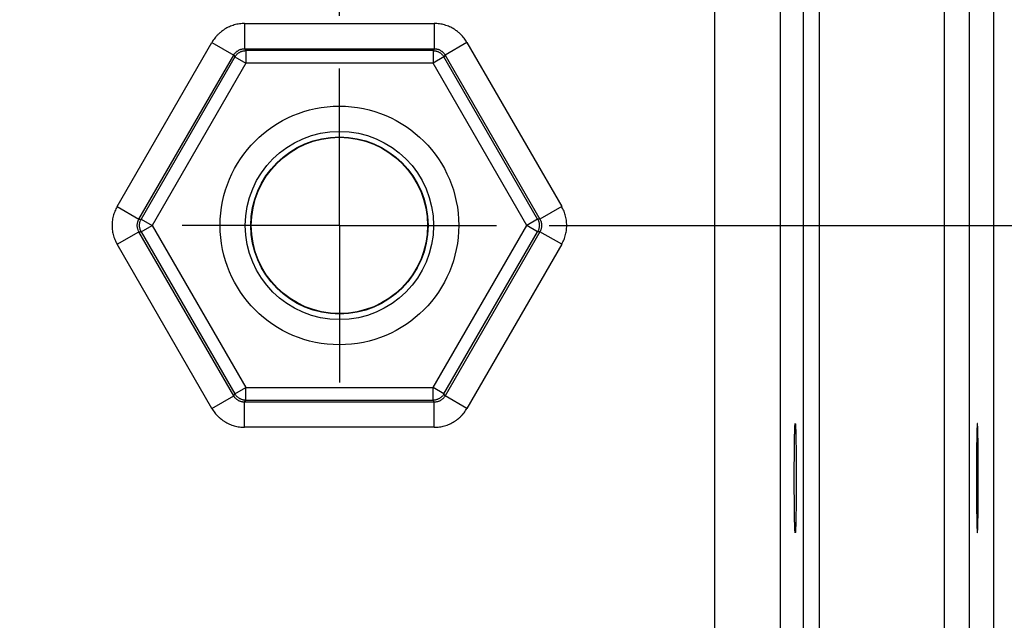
# Model space of a CAD drawing. Header units: inches. Extents: x 0 to 34, y 0 to 22.
# Tile 85 of 93: x 22.6 to 23.8, y 15.6 to 16.3. Entities that reach past the tile are written whole.
import ezdxf

# ---------------------------------------------------------------- set-up
doc = ezdxf.new("R2010")
doc.units = ezdxf.units.IN
doc.header["$LTSCALE"] = 1.87
doc.header["$MEASUREMENT"] = 0
doc.linetypes.add('CENTER', pattern=[0.6, 0.375, -0.075, 0.075, -0.075])
doc.layers.get('0').update_dxf_attribs({"linetype": 'CONTINUOUS'})
doc.layers.add('DEFAULT_1', color=7, linetype='CENTER')
doc.layers.add('DIMENSIONS', color=7, linetype='CONTINUOUS')
doc.styles.get("Standard").update_dxf_attribs({"font": 'txt', "width": 0.8})
doc.dimstyles.new('DIMSTYLE_1', dxfattribs={"dimtxt": 0.125, "dimasz": 0.18, "dimexe": 0.18, "dimexo": 0.0625, "dimgap": 0.09, "dimtad": 0, "dimtih": 1, "dimtoh": 1, "dimdec": 3, "dimzin": 4, "dimdsep": 46, "dimtxsty": 'STANDARD', "dimblk": '_FILLED', "dimblk1": '_FILLED', "dimblk2": '_FILLED', "dimcen": 0.09, "dimadec": 0, "dimazin": 0, "dimtp": 0.01, "dimtm": 0.01, "dimtfac": 1, "dimtdec": 3, "dimtofl": 0, "dimtmove": 0, "dimatfit": 3, "dimldrblk": '_FILLED', "dimfxl": 1, "dimtolj": 1, "dimtzin": 4, "dimarcsym": 0})

# ---------------------------------------------------------------- blocks, each defined once
blk = doc.blocks.new('_FILLED')
at = {"color": 0, "linetype": 'BYBLOCK'}
blk.add_solid([(0, 0), (-1, 0.1736), (-1, -0.1736)], dxfattribs=at)
blk = doc.blocks.new('*D7')
at = {"layer": 'DIMENSIONS', "color": 2, "linetype": 'CONTINUOUS'}
for p, q in [((23.2737, 16.0393), (25.4281, 16.0393)), ((25.3031, 16.0393), (25.3031, 15.3166)), ((25.3031, 14.0041), (25.3031, 15.0666)), ((23.8377, 14.0041), (25.4281, 14.0041))]:
    blk.add_line(p, q, dxfattribs=at)
at = {"layer": 'DIMENSIONS', "color": 2, "linetype": 'CONTINUOUS', "xscale": 0.18, "yscale": 0.18, "zscale": 0.18}
for p, rotation in [((25.3031, 16.0393), 90), ((25.3031, 14.0041), 270)]:
    blk.add_blockref('_FILLED', p, dxfattribs=dict(at, rotation=rotation))
at = {"layer": 'DIMENSIONS', "color": 2, "linetype": 'CONTINUOUS', "width": 0.8}
for s, p in [('2.035', (24.6906, 15.1291)), ('[', (25.3156, 15.1291)), (']', (25.8156, 15.1291)), ('51.7', (25.4156, 15.1291))]:
    blk.add_text(s, height=0.125, dxfattribs=at).set_placement(p)
blk = doc.blocks.new('*D12')
at = {"layer": 'DIMENSIONS', "color": 2, "linetype": 'CONTINUOUS'}
for p, q in [((20.2741, 16.277), (20.2741, 19.0979)), ((23.0241, 16.2889), (23.0241, 19.0979)), ((20.2741, 18.9729), (20.9161, 18.9729)), ((23.0241, 18.9729), (22.3661, 18.9729))]:
    blk.add_line(p, q, dxfattribs=at)
at = {"layer": 'DIMENSIONS', "color": 2, "linetype": 'CONTINUOUS', "xscale": 0.18, "yscale": 0.18, "zscale": 0.18, "rotation": 180}
blk.add_blockref('_FILLED', (20.2741, 18.9729), dxfattribs=at)
at = {"layer": 'DIMENSIONS', "color": 2, "linetype": 'CONTINUOUS', "xscale": 0.18, "yscale": 0.18, "zscale": 0.18}
blk.add_blockref('_FILLED', (23.0241, 18.9729), dxfattribs=at)
at = {"layer": 'DIMENSIONS', "color": 2, "linetype": 'CONTINUOUS', "width": 0.8}
for s, p in [('[', (21.6036, 18.9104)), (']', (22.2036, 18.9104)), ('2.750', (20.9786, 18.9104)), ('69.85', (21.7036, 18.9104))]:
    blk.add_text(s, height=0.125, dxfattribs=at).set_placement(p)

msp = doc.modelspace()

# ---------------------------------------------------------------- linework, layer by layer
at = {"color": 7, "linetype": 'CONTINUOUS'}
for p, q in [((23.7441, 17.3726), (23.7441, 14.1041)), ((23.7741, 17.3726), (23.7741, 14.1041)), ((23.8031, 17.3581), (23.8031, 14.1186)), ((23.471, 14.177), (23.471, 17.2997)), ((23.5768, 14.2272), (23.5768, 17.2495)), ((23.5958, 14.2272), (23.5958, 17.2495)), ((23.549, 17.2217), (23.549, 14.255)), ((22.9112, 16.2798), (23.137, 16.2798)), ((22.9112, 16.2798), (22.9112, 16.2498)), ((23.137, 16.2798), (23.137, 16.2498)), ((22.7594, 16.0618), (22.8723, 16.2573)), ((22.8723, 16.2573), (22.8982, 16.2423)), ((23.1759, 16.2573), (23.15, 16.2423)), ((23.1759, 16.2573), (23.2888, 16.0618)), ((22.7854, 16.0468), (22.8982, 16.2423)), ((22.8996, 16.24), (22.7881, 16.0468)), ((22.8982, 16.2423), (22.8996, 16.24)), ((22.8996, 16.24), (22.9126, 16.2325)), ((22.9112, 16.2498), (23.137, 16.2498)), ((22.9112, 16.2498), (22.9126, 16.2475)), ((23.1356, 16.2475), (22.9126, 16.2475)), ((22.9126, 16.2475), (22.9126, 16.2325)), ((23.137, 16.2498), (23.1356, 16.2475)), ((23.1356, 16.2475), (23.1356, 16.2325)), ((23.1486, 16.24), (23.1356, 16.2325)), ((23.15, 16.2423), (23.1486, 16.24)), ((23.2601, 16.0468), (23.1486, 16.24)), ((23.15, 16.2423), (23.2628, 16.0468)), ((22.9126, 16.2325), (22.801, 16.0393)), ((23.1356, 16.2325), (22.9126, 16.2325)), ((23.2472, 16.0393), (23.1356, 16.2325)), ((22.7594, 16.0618), (22.7854, 16.0468)), ((23.2888, 16.0618), (23.2628, 16.0468)), ((22.7854, 16.0468), (22.7881, 16.0468)), ((22.7881, 16.0468), (22.801, 16.0393)), ((23.2601, 16.0468), (23.2472, 16.0393)), ((23.2628, 16.0468), (23.2601, 16.0468)), ((22.7594, 16.0169), (22.7854, 16.0318)), ((22.7854, 16.0318), (22.7881, 16.0318)), ((22.8982, 15.8364), (22.7854, 16.0318)), ((22.7881, 16.0318), (22.801, 16.0393)), ((22.7881, 16.0318), (22.8996, 15.8387)), ((22.801, 16.0393), (22.9126, 15.8462)), ((23.1356, 15.8462), (23.2472, 16.0393)), ((23.1486, 15.8387), (23.2601, 16.0318)), ((23.2628, 16.0318), (23.15, 15.8364)), ((23.2601, 16.0318), (23.2472, 16.0393)), ((23.2628, 16.0318), (23.2601, 16.0318)), ((23.2888, 16.0169), (23.2628, 16.0318)), ((22.8723, 15.8214), (22.7594, 16.0169)), ((23.2888, 16.0169), (23.1759, 15.8214)), ((22.8996, 15.8387), (22.9126, 15.8462)), ((22.9126, 15.8462), (23.1356, 15.8462)), ((22.9126, 15.8312), (22.9126, 15.8462)), ((23.1486, 15.8387), (23.1356, 15.8462)), ((23.1356, 15.8312), (23.1356, 15.8462)), ((22.8723, 15.8214), (22.8982, 15.8364)), ((22.8982, 15.8364), (22.8996, 15.8387)), ((22.9112, 15.8289), (22.9126, 15.8312)), ((22.9126, 15.8312), (23.1356, 15.8312)), ((23.137, 15.8289), (23.1356, 15.8312)), ((23.15, 15.8364), (23.1486, 15.8387)), ((23.1759, 15.8214), (23.15, 15.8364)), ((23.137, 15.8289), (22.9112, 15.8289)), ((22.9112, 15.7989), (22.9112, 15.8289)), ((23.137, 15.7989), (23.137, 15.8289)), ((23.137, 15.7989), (22.9112, 15.7989))]:
    msp.add_line(p, q, dxfattribs=at)
for radius in [0.1421, 0.1121, 0.1055, 0.105]:
    msp.add_circle((23.0241, 16.0393), radius, dxfattribs=at)
for points, knots in [([(22.9112, 16.2798), (22.9102, 16.2798), (22.9081, 16.2797), (22.905, 16.2794), (22.9019, 16.2789), (22.8989, 16.2781), (22.8959, 16.2772), (22.893, 16.276), (22.8901, 16.2746), (22.8874, 16.273), (22.8847, 16.2712), (22.8823, 16.2693), (22.8799, 16.2672), (22.8777, 16.2649), (22.8757, 16.2625), (22.8739, 16.26), (22.8728, 16.2582), (22.8723, 16.2573)], [0, 0, 0, 0, 0.065846, 0.132034, 0.198526, 0.265271, 0.33221, 0.399283, 0.466431, 0.533602, 0.600748, 0.667814, 0.734746, 0.801485, 0.867972, 0.934157, 1, 1, 1, 1]), ([(23.1759, 16.2573), (23.1754, 16.2582), (23.1743, 16.26), (23.1725, 16.2625), (23.1705, 16.2649), (23.1683, 16.2672), (23.1659, 16.2693), (23.1635, 16.2712), (23.1608, 16.273), (23.1581, 16.2746), (23.1553, 16.276), (23.1523, 16.2772), (23.1493, 16.2781), (23.1463, 16.2789), (23.1432, 16.2794), (23.1401, 16.2797), (23.138, 16.2798), (23.137, 16.2798)], [0, 0, 0, 0, 0.065846, 0.132034, 0.198526, 0.265271, 0.33221, 0.399283, 0.466431, 0.533602, 0.600748, 0.667814, 0.734746, 0.801485, 0.867972, 0.934157, 1, 1, 1, 1]), ([(22.8982, 16.2423), (22.8985, 16.2427), (22.8989, 16.2435), (22.8997, 16.2445), (22.9006, 16.2455), (22.9016, 16.2463), (22.9026, 16.2471), (22.9037, 16.2478), (22.9049, 16.2484), (22.9061, 16.249), (22.9073, 16.2493), (22.9086, 16.2496), (22.9099, 16.2498), (22.9108, 16.2498), (22.9112, 16.2498)], [0, 0, 0, 0, 0.083401, 0.166741, 0.250039, 0.333304, 0.416548, 0.49979, 0.583042, 0.666323, 0.749646, 0.833025, 0.916468, 1, 1, 1, 1]), ([(22.8996, 16.24), (22.8998, 16.2404), (22.9003, 16.2411), (22.9011, 16.2422), (22.902, 16.2431), (22.9029, 16.244), (22.904, 16.2448), (22.9051, 16.2455), (22.9062, 16.2461), (22.9074, 16.2466), (22.9087, 16.247), (22.91, 16.2473), (22.9113, 16.2475), (22.9121, 16.2475), (22.9126, 16.2475)], [0, 0, 0, 0, 0.083325, 0.166654, 0.249987, 0.333323, 0.416661, 0.5, 0.583339, 0.666677, 0.750013, 0.833346, 0.916675, 1, 1, 1, 1]), ([(23.1356, 16.2475), (23.1361, 16.2475), (23.1369, 16.2475), (23.1382, 16.2473), (23.1395, 16.247), (23.1407, 16.2466), (23.1419, 16.2461), (23.1431, 16.2455), (23.1442, 16.2448), (23.1453, 16.244), (23.1462, 16.2431), (23.1471, 16.2422), (23.1479, 16.2411), (23.1484, 16.2404), (23.1486, 16.24)], [0, 0, 0, 0, 0.082784, 0.165176, 0.247563, 0.330222, 0.413313, 0.496879, 0.580865, 0.665127, 0.749451, 0.833574, 0.917197, 1, 1, 1, 1]), ([(23.137, 16.2498), (23.1374, 16.2498), (23.1383, 16.2498), (23.1396, 16.2496), (23.1409, 16.2493), (23.1421, 16.249), (23.1433, 16.2485), (23.1445, 16.2478), (23.1456, 16.2471), (23.1466, 16.2463), (23.1476, 16.2455), (23.1485, 16.2445), (23.1493, 16.2435), (23.1497, 16.2427), (23.15, 16.2423)], [0, 0, 0, 0, 0.083401, 0.166741, 0.250039, 0.333304, 0.416548, 0.49979, 0.583042, 0.666323, 0.749646, 0.833025, 0.916468, 1, 1, 1, 1]), ([(22.7594, 16.0618), (22.7589, 16.0609), (22.7579, 16.0591), (22.7567, 16.0563), (22.7556, 16.0533), (22.7547, 16.0503), (22.754, 16.0472), (22.7536, 16.0441), (22.7534, 16.0409), (22.7534, 16.0378), (22.7536, 16.0346), (22.754, 16.0315), (22.7547, 16.0284), (22.7556, 16.0254), (22.7567, 16.0224), (22.7579, 16.0196), (22.7589, 16.0178), (22.7594, 16.0169)], [0, 0, 0, 0, 0.065846, 0.132034, 0.198526, 0.265271, 0.33221, 0.399283, 0.466431, 0.533602, 0.600748, 0.667814, 0.734746, 0.801485, 0.867972, 0.934157, 1, 1, 1, 1]), ([(23.2888, 16.0169), (23.2893, 16.0178), (23.2903, 16.0196), (23.2916, 16.0224), (23.2926, 16.0254), (23.2935, 16.0284), (23.2942, 16.0315), (23.2946, 16.0346), (23.2948, 16.0378), (23.2948, 16.0409), (23.2946, 16.0441), (23.2942, 16.0472), (23.2935, 16.0503), (23.2926, 16.0533), (23.2916, 16.0563), (23.2903, 16.0591), (23.2893, 16.0609), (23.2888, 16.0618)], [0, 0, 0, 0, 0.065846, 0.132034, 0.198526, 0.265271, 0.33221, 0.399283, 0.466431, 0.533602, 0.600748, 0.667814, 0.734746, 0.801485, 0.867972, 0.934157, 1, 1, 1, 1]), ([(22.7854, 16.0318), (22.7852, 16.0322), (22.7848, 16.033), (22.7843, 16.0342), (22.7839, 16.0355), (22.7836, 16.0367), (22.7834, 16.038), (22.7833, 16.0393), (22.7834, 16.0406), (22.7836, 16.0419), (22.7839, 16.0432), (22.7843, 16.0445), (22.7848, 16.0457), (22.7852, 16.0465), (22.7854, 16.0468)], [0, 0, 0, 0, 0.083401, 0.166741, 0.250039, 0.333304, 0.416548, 0.49979, 0.583042, 0.666323, 0.749646, 0.833025, 0.916468, 1, 1, 1, 1]), ([(22.7881, 16.0318), (22.7878, 16.0322), (22.7874, 16.033), (22.787, 16.0342), (22.7866, 16.0354), (22.7863, 16.0367), (22.7861, 16.038), (22.786, 16.0393), (22.7861, 16.0406), (22.7863, 16.0419), (22.7865, 16.0432), (22.7869, 16.0445), (22.7874, 16.0457), (22.7878, 16.0465), (22.7881, 16.0468)], [0, 0, 0, 0, 0.082784, 0.165176, 0.247563, 0.330222, 0.413313, 0.496879, 0.580865, 0.665127, 0.749451, 0.833574, 0.917197, 1, 1, 1, 1]), ([(23.2601, 16.0468), (23.2604, 16.0465), (23.2608, 16.0457), (23.2613, 16.0445), (23.2617, 16.0432), (23.2619, 16.0419), (23.2621, 16.0406), (23.2622, 16.0393), (23.2621, 16.038), (23.2619, 16.0367), (23.2616, 16.0354), (23.2613, 16.0342), (23.2608, 16.033), (23.2604, 16.0322), (23.2601, 16.0318)], [0, 0, 0, 0, 0.082803, 0.166426, 0.250549, 0.334873, 0.419135, 0.503121, 0.586687, 0.669778, 0.752437, 0.834824, 0.917216, 1, 1, 1, 1]), ([(23.2628, 16.0468), (23.263, 16.0465), (23.2635, 16.0457), (23.264, 16.0445), (23.2643, 16.0432), (23.2646, 16.042), (23.2648, 16.0407), (23.2649, 16.0393), (23.2648, 16.038), (23.2646, 16.0367), (23.2643, 16.0355), (23.264, 16.0342), (23.2635, 16.033), (23.263, 16.0322), (23.2628, 16.0318)], [0, 0, 0, 0, 0.083401, 0.166741, 0.250039, 0.333304, 0.416548, 0.49979, 0.583042, 0.666323, 0.749646, 0.833025, 0.916468, 1, 1, 1, 1]), ([(22.9112, 15.8289), (22.9108, 15.8289), (22.9099, 15.8289), (22.9086, 15.8291), (22.9073, 15.8293), (22.9061, 15.8297), (22.9049, 15.8302), (22.9037, 15.8308), (22.9026, 15.8315), (22.9016, 15.8323), (22.9006, 15.8332), (22.8997, 15.8342), (22.8989, 15.8352), (22.8985, 15.836), (22.8982, 15.8364)], [0, 0, 0, 0, 0.083401, 0.166741, 0.250039, 0.333304, 0.416548, 0.49979, 0.583042, 0.666323, 0.749646, 0.833025, 0.916468, 1, 1, 1, 1]), ([(22.9126, 15.8312), (22.9121, 15.8312), (22.9113, 15.8312), (22.91, 15.8314), (22.9087, 15.8317), (22.9074, 15.8321), (22.9062, 15.8326), (22.9051, 15.8332), (22.904, 15.8339), (22.9029, 15.8347), (22.902, 15.8356), (22.9011, 15.8365), (22.9003, 15.8376), (22.8998, 15.8383), (22.8996, 15.8387)], [0, 0, 0, 0, 0.083325, 0.166654, 0.249987, 0.333323, 0.416661, 0.5, 0.583339, 0.666677, 0.750013, 0.833346, 0.916675, 1, 1, 1, 1]), ([(23.1486, 15.8387), (23.1484, 15.8383), (23.1479, 15.8376), (23.1471, 15.8365), (23.1462, 15.8356), (23.1453, 15.8347), (23.1442, 15.8339), (23.1431, 15.8332), (23.142, 15.8326), (23.1408, 15.8321), (23.1395, 15.8317), (23.1382, 15.8314), (23.1369, 15.8312), (23.1361, 15.8312), (23.1356, 15.8312)], [0, 0, 0, 0, 0.083325, 0.166654, 0.249987, 0.333323, 0.416661, 0.5, 0.583339, 0.666677, 0.750013, 0.833346, 0.916675, 1, 1, 1, 1]), ([(23.15, 15.8364), (23.1497, 15.836), (23.1493, 15.8352), (23.1485, 15.8342), (23.1476, 15.8332), (23.1466, 15.8323), (23.1456, 15.8315), (23.1445, 15.8308), (23.1433, 15.8302), (23.1421, 15.8297), (23.1409, 15.8293), (23.1396, 15.8291), (23.1383, 15.8289), (23.1374, 15.8289), (23.137, 15.8289)], [0, 0, 0, 0, 0.083401, 0.166741, 0.250039, 0.333304, 0.416548, 0.49979, 0.583042, 0.666323, 0.749646, 0.833025, 0.916468, 1, 1, 1, 1]), ([(22.8723, 15.8214), (22.8728, 15.8205), (22.8739, 15.8187), (22.8757, 15.8162), (22.8777, 15.8138), (22.8799, 15.8115), (22.8823, 15.8094), (22.8847, 15.8075), (22.8874, 15.8057), (22.8901, 15.8041), (22.893, 15.8027), (22.8959, 15.8015), (22.8989, 15.8006), (22.9019, 15.7998), (22.905, 15.7993), (22.9081, 15.7989), (22.9102, 15.7989), (22.9112, 15.7989)], [0, 0, 0, 0, 0.065846, 0.132034, 0.198526, 0.265271, 0.33221, 0.399283, 0.466431, 0.533602, 0.600748, 0.667814, 0.734746, 0.801485, 0.867972, 0.934157, 1, 1, 1, 1]), ([(23.137, 15.7989), (23.138, 15.7989), (23.1401, 15.7989), (23.1432, 15.7993), (23.1463, 15.7998), (23.1493, 15.8006), (23.1523, 15.8015), (23.1553, 15.8027), (23.1581, 15.8041), (23.1608, 15.8057), (23.1635, 15.8075), (23.1659, 15.8094), (23.1683, 15.8115), (23.1705, 15.8138), (23.1725, 15.8162), (23.1743, 15.8187), (23.1754, 15.8205), (23.1759, 15.8214)], [0, 0, 0, 0, 0.065846, 0.132034, 0.198526, 0.265271, 0.33221, 0.399283, 0.466431, 0.533602, 0.600748, 0.667814, 0.734746, 0.801485, 0.867972, 0.934157, 1, 1, 1, 1]), ([(23.5669, 15.6734), (23.5669, 15.6734), (23.5668, 15.6736), (23.5668, 15.674), (23.5667, 15.6747), (23.5666, 15.6756), (23.5666, 15.6768), (23.5665, 15.6782), (23.5664, 15.6799), (23.5664, 15.6818), (23.5663, 15.684), (23.5662, 15.6864), (23.5662, 15.6889), (23.5661, 15.6917), (23.5661, 15.6947), (23.566, 15.6979), (23.566, 15.7012), (23.566, 15.7047), (23.5659, 15.7083), (23.5659, 15.7121), (23.5659, 15.7159), (23.5658, 15.7199), (23.5658, 15.7239), (23.5658, 15.728), (23.5658, 15.7321), (23.5658, 15.7363), (23.5658, 15.7404), (23.5658, 15.7446), (23.5658, 15.7487), (23.5658, 15.7528), (23.5658, 15.7568), (23.5659, 15.7607), (23.5659, 15.7646), (23.5659, 15.7683), (23.566, 15.772), (23.566, 15.7755), (23.566, 15.7788), (23.5661, 15.782), (23.5661, 15.7849), (23.5662, 15.7877), (23.5662, 15.7903), (23.5663, 15.7927), (23.5664, 15.7949), (23.5664, 15.7968), (23.5665, 15.7985), (23.5666, 15.7999), (23.5666, 15.8011), (23.5667, 15.802), (23.5668, 15.8027), (23.5668, 15.803), (23.5669, 15.8033), (23.5669, 15.8033)], [0, 0, 0, 0, 0.001167, 0.004296, 0.009443, 0.016584, 0.025711, 0.0368, 0.049784, 0.064586, 0.081202, 0.099556, 0.119532, 0.14104, 0.164068, 0.188488, 0.214145, 0.240962, 0.268896, 0.297778, 0.327431, 0.357816, 0.388832, 0.420287, 0.452004, 0.483968, 0.516032, 0.547996, 0.579713, 0.611168, 0.642184, 0.672569, 0.702222, 0.731104, 0.759038, 0.785855, 0.811512, 0.835932, 0.85896, 0.880468, 0.900444, 0.918798, 0.935414, 0.950216, 0.9632, 0.974289, 0.983416, 0.990557, 0.995704, 0.998833, 1, 1, 1, 1]), ([(23.5669, 15.8033), (23.567, 15.8033), (23.567, 15.803), (23.5671, 15.8027), (23.5672, 15.802), (23.5672, 15.8011), (23.5673, 15.7999), (23.5674, 15.7985), (23.5674, 15.7968), (23.5675, 15.7949), (23.5675, 15.7927), (23.5676, 15.7903), (23.5677, 15.7877), (23.5677, 15.7849), (23.5678, 15.782), (23.5678, 15.7788), (23.5679, 15.7755), (23.5679, 15.772), (23.5679, 15.7683), (23.568, 15.7646), (23.568, 15.7607), (23.568, 15.7568), (23.568, 15.7528), (23.568, 15.7487), (23.5681, 15.7446), (23.5681, 15.7404), (23.5681, 15.7363), (23.5681, 15.7321), (23.568, 15.728), (23.568, 15.7239), (23.568, 15.7199), (23.568, 15.7159), (23.568, 15.7121), (23.5679, 15.7083), (23.5679, 15.7047), (23.5679, 15.7012), (23.5678, 15.6979), (23.5678, 15.6947), (23.5677, 15.6917), (23.5677, 15.6889), (23.5676, 15.6864), (23.5675, 15.684), (23.5675, 15.6818), (23.5674, 15.6799), (23.5674, 15.6782), (23.5673, 15.6768), (23.5672, 15.6756), (23.5672, 15.6747), (23.5671, 15.674), (23.567, 15.6736), (23.567, 15.6734), (23.5669, 15.6734)], [0, 0, 0, 0, 0.001167, 0.004296, 0.009443, 0.016584, 0.025711, 0.0368, 0.049784, 0.064586, 0.081202, 0.099556, 0.119532, 0.14104, 0.164068, 0.188488, 0.214145, 0.240962, 0.268896, 0.297778, 0.327431, 0.357816, 0.388832, 0.420287, 0.452004, 0.483968, 0.516032, 0.547996, 0.579713, 0.611168, 0.642184, 0.672569, 0.702222, 0.731104, 0.759038, 0.785855, 0.811512, 0.835932, 0.85896, 0.880468, 0.900444, 0.918798, 0.935414, 0.950216, 0.9632, 0.974289, 0.983416, 0.990557, 0.995704, 0.998833, 1, 1, 1, 1]), ([(23.7838, 15.8033), (23.7837, 15.8033), (23.7837, 15.803), (23.7836, 15.8027), (23.7836, 15.802), (23.7835, 15.8011), (23.7834, 15.7999), (23.7834, 15.7985), (23.7833, 15.7968), (23.7832, 15.7949), (23.7832, 15.7927), (23.7831, 15.7903), (23.7831, 15.7877), (23.783, 15.7849), (23.783, 15.782), (23.7829, 15.7788), (23.7829, 15.7755), (23.7828, 15.772), (23.7828, 15.7683), (23.7828, 15.7646), (23.7827, 15.7607), (23.7827, 15.7568), (23.7827, 15.7528), (23.7827, 15.7487), (23.7827, 15.7446), (23.7827, 15.7404), (23.7827, 15.7363), (23.7827, 15.7321), (23.7827, 15.728), (23.7827, 15.7239), (23.7827, 15.7199), (23.7827, 15.7159), (23.7828, 15.7121), (23.7828, 15.7083), (23.7828, 15.7047), (23.7829, 15.7012), (23.7829, 15.6979), (23.783, 15.6947), (23.783, 15.6917), (23.7831, 15.6889), (23.7831, 15.6864), (23.7832, 15.684), (23.7832, 15.6818), (23.7833, 15.6799), (23.7834, 15.6782), (23.7834, 15.6768), (23.7835, 15.6756), (23.7836, 15.6747), (23.7836, 15.674), (23.7837, 15.6736), (23.7837, 15.6734), (23.7838, 15.6734)], [0, 0, 0, 0, 0.001167, 0.004296, 0.009443, 0.016584, 0.025711, 0.0368, 0.049784, 0.064586, 0.081202, 0.099556, 0.119532, 0.14104, 0.164068, 0.188488, 0.214145, 0.240962, 0.268896, 0.297778, 0.327431, 0.357816, 0.388832, 0.420287, 0.452004, 0.483968, 0.516032, 0.547996, 0.579713, 0.611168, 0.642184, 0.672569, 0.702222, 0.731104, 0.759038, 0.785855, 0.811512, 0.835932, 0.85896, 0.880468, 0.900444, 0.918798, 0.935414, 0.950216, 0.9632, 0.974289, 0.983416, 0.990557, 0.995704, 0.998833, 1, 1, 1, 1]), ([(23.7838, 15.6734), (23.7838, 15.6734), (23.7839, 15.6736), (23.784, 15.674), (23.784, 15.6747), (23.7841, 15.6756), (23.7842, 15.6768), (23.7842, 15.6782), (23.7843, 15.6799), (23.7844, 15.6818), (23.7844, 15.684), (23.7845, 15.6864), (23.7845, 15.6889), (23.7846, 15.6917), (23.7846, 15.6947), (23.7847, 15.6979), (23.7847, 15.7012), (23.7848, 15.7047), (23.7848, 15.7083), (23.7848, 15.7121), (23.7849, 15.7159), (23.7849, 15.7199), (23.7849, 15.7239), (23.7849, 15.728), (23.7849, 15.7321), (23.7849, 15.7363), (23.7849, 15.7404), (23.7849, 15.7446), (23.7849, 15.7487), (23.7849, 15.7528), (23.7849, 15.7568), (23.7849, 15.7607), (23.7848, 15.7646), (23.7848, 15.7683), (23.7848, 15.772), (23.7847, 15.7755), (23.7847, 15.7788), (23.7846, 15.782), (23.7846, 15.7849), (23.7845, 15.7877), (23.7845, 15.7903), (23.7844, 15.7927), (23.7844, 15.7949), (23.7843, 15.7968), (23.7842, 15.7985), (23.7842, 15.7999), (23.7841, 15.8011), (23.784, 15.802), (23.784, 15.8027), (23.7839, 15.803), (23.7838, 15.8033), (23.7838, 15.8033)], [0, 0, 0, 0, 0.001167, 0.004296, 0.009443, 0.016584, 0.025711, 0.0368, 0.049784, 0.064586, 0.081202, 0.099556, 0.119532, 0.14104, 0.164068, 0.188488, 0.214145, 0.240962, 0.268896, 0.297778, 0.327431, 0.357816, 0.388832, 0.420287, 0.452004, 0.483968, 0.516032, 0.547996, 0.579713, 0.611168, 0.642184, 0.672569, 0.702222, 0.731104, 0.759038, 0.785855, 0.811512, 0.835932, 0.85896, 0.880468, 0.900444, 0.918798, 0.935414, 0.950216, 0.9632, 0.974289, 0.983416, 0.990557, 0.995704, 0.998833, 1, 1, 1, 1])]:
    msp.add_open_spline(points, degree=3, knots=knots, dxfattribs=at)
at = {"layer": 'DEFAULT_1', "color": 7, "linetype": 'CENTER'}
for q in [(23.0241, 16.2264), (22.837, 16.0393), (23.2112, 16.0393), (23.0241, 15.8522)]:
    msp.add_line((23.0241, 16.0393), q, dxfattribs=at)

# ---------------------------------------------------------------- dimensions: what is measured, and where the dimension line sits
at = {"layer": 'DIMENSIONS', "color": 2, "linetype": 'CONTINUOUS'}
for base, p1, p2, angle, picture, middle in [((20.2741, 18.9729), (23.0241, 16.2889), (20.2741, 16.277), 180, '*D12', (21.6411, 18.9729)), ((25.3031, 16.0393), (23.8377, 14.0041), (23.2737, 16.0393), 90, '*D7', (25.3031, 15.1916))]:
    dim = msp.add_linear_dim(base=base, p1=p1, p2=p2, angle=angle, dimstyle='DIMSTYLE_1', dxfattribs=at)
    dim.commit()
    dim.dimension.update_dxf_attribs({"geometry": picture, "text_midpoint": middle, "dimtype": 160})

doc.saveas('drawing.dxf')
